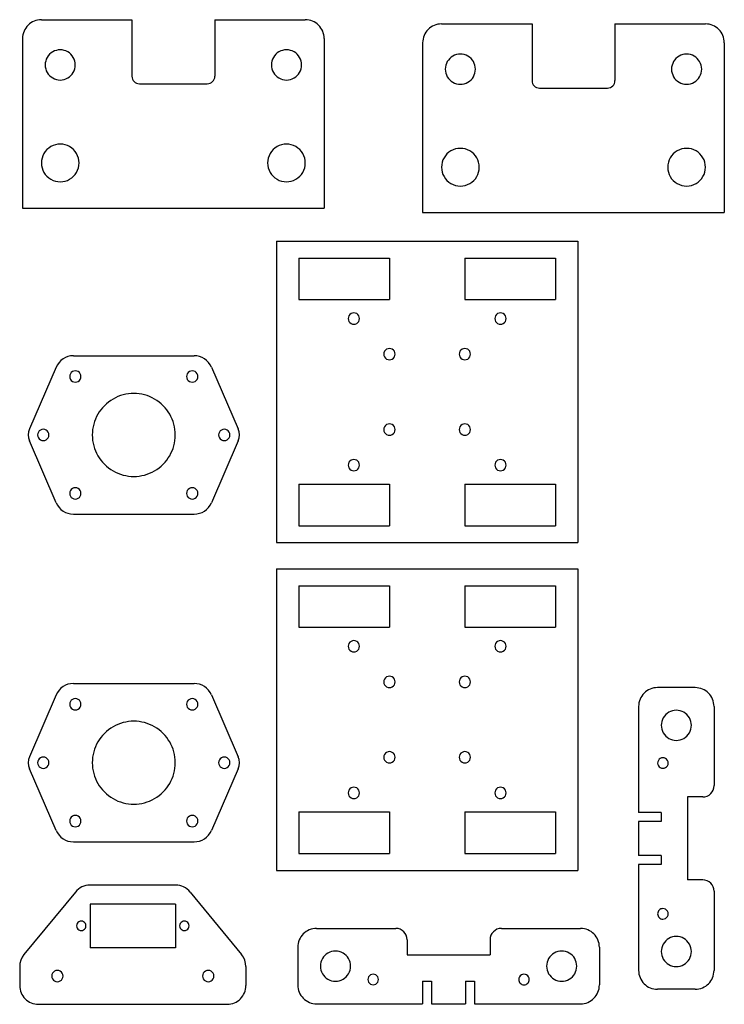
# Model space of a CAD drawing. Extents: x 6 to 193, y 7 to 268.
import ezdxf

# ---------------------------------------------------------------- set-up
doc = ezdxf.new("R2010")
doc.units = 0
doc.layers.add('Capa_1', color=7, linetype='CONTINUOUS')

msp = doc.modelspace()

# ---------------------------------------------------------------- linework, layer by layer
at = {"layer": 'Capa_1', "color": 7}
for points in [[(12.037084, 268.331409), (11.525864, 268.305586), (11.02941, 268.229815), (10.550239, 268.106608), (10.09086, 267.938477), (9.653788, 267.727925), (9.241538, 267.477478), (8.856621, 267.189643), (8.501551, 266.866936), (8.178844, 266.511866), (7.891008, 266.126949), (7.640559, 265.714699), (7.43001, 265.277627), (7.261876, 264.818245), (7.138669, 264.339074), (7.062901, 263.842623), (7.037078, 263.331403), (7.037086, 218.331405), (87.037085, 218.331405)], [(12.037084, 268.331409), (36.037085, 268.331409)], [(36.037085, 268.331409), (36.037085, 253.33142)], [(58.037087, 268.331409), (82.037095, 268.331409)], [(58.037087, 268.331409), (58.037087, 253.33142)], [(87.037085, 263.331408), (87.011403, 263.842631), (86.935626, 264.339085), (86.812436, 264.818256), (86.644288, 265.277635), (86.43375, 265.714707), (86.183306, 266.126955), (85.895468, 266.511872), (85.572747, 266.866944), (85.217683, 267.189651), (84.83276, 267.477484), (84.420518, 267.727937), (83.983441, 267.938486), (83.524067, 268.106619), (83.044882, 268.229826), (82.548453, 268.305595), (82.037208, 268.331418)], [(118.15264, 267.202521), (117.641419, 267.176697), (117.144965, 267.100926), (116.665794, 266.977719), (116.206415, 266.809588), (115.769343, 266.599036), (115.357094, 266.34859), (114.972177, 266.060754), (114.617106, 265.738047), (114.294399, 265.382977), (114.006563, 264.99806), (113.756114, 264.58581), (113.545566, 264.148738), (113.377431, 263.689356), (113.254224, 263.210185), (113.178457, 262.713734), (113.152633, 262.202514), (113.152641, 217.202516), (193.152641, 217.202516)], [(118.15264, 267.202521), (142.152641, 267.202521)], [(142.152641, 267.202521), (142.152641, 252.202531)], [(164.152642, 267.202521), (188.152651, 267.202521)], [(164.152642, 267.202521), (164.152642, 252.202531)], [(193.152641, 262.202519), (193.126958, 262.713742), (193.051182, 263.210197), (192.927992, 263.689368), (192.759844, 264.148746), (192.549306, 264.585818), (192.298862, 264.998066), (192.011023, 265.382983), (191.688302, 265.738055), (191.333239, 266.060762), (190.948316, 266.348595), (190.536074, 266.599048), (190.098996, 266.809597), (189.639623, 266.977731), (189.160438, 267.100938), (188.664009, 267.176706), (188.152763, 267.202529)], [(87.037085, 263.331408), (87.037085, 218.331405)], [(193.152641, 262.202519), (193.152641, 217.202516)], [(21.037086, 256.331414), (21.00191, 256.861249), (20.898625, 257.375086), (20.730596, 257.867081), (20.501188, 258.331413), (20.213768, 258.76225), (19.8717, 259.153769), (19.47835, 259.500131), (19.037085, 259.795517), (18.560645, 260.029967), (18.064011, 260.19744), (17.553914, 260.297917), (17.037086, 260.331414), (16.520258, 260.297917), (16.010161, 260.19744), (15.513526, 260.029967), (15.037087, 259.795517), (14.595821, 259.500131), (14.202471, 259.153769), (13.860404, 258.76225), (13.572983, 258.331413), (13.343576, 257.867081), (13.175546, 257.375086), (13.072261, 256.861249), (13.037085, 256.331414), (13.072261, 255.801575), (13.175546, 255.287739), (13.343576, 254.795744), (13.572983, 254.331412), (13.860404, 253.900574), (14.202471, 253.509056), (14.595821, 253.162693), (15.037087, 252.867308), (15.513529, 252.632855), (16.010161, 252.465384), (16.520258, 252.364907), (17.037086, 252.331413), (17.553914, 252.364907), (18.064011, 252.465384), (18.560645, 252.632855), (19.037085, 252.867308), (19.47835, 253.162693), (19.8717, 253.509056), (20.213768, 253.900574), (20.501188, 254.331412), (20.730596, 254.795744), (20.898625, 255.287739), (21.00191, 255.801575), (21.037086, 256.331414), (21.037086, 256.331414)], [(81.037086, 256.331414), (81.00191, 256.861249), (80.898625, 257.375086), (80.730595, 257.867081), (80.501188, 258.331413), (80.213767, 258.76225), (79.8717, 259.153769), (79.47835, 259.500131), (79.037084, 259.795517), (78.560645, 260.029967), (78.06401, 260.19744), (77.553913, 260.297917), (77.037085, 260.331414), (76.520257, 260.297917), (76.01016, 260.19744), (75.513525, 260.029967), (75.037086, 259.795517), (74.595821, 259.500131), (74.202471, 259.153769), (73.860403, 258.76225), (73.572982, 258.331413), (73.343575, 257.867081), (73.175546, 257.375086), (73.072261, 256.861249), (73.037085, 256.331414), (73.072261, 255.801575), (73.175546, 255.287739), (73.343575, 254.795744), (73.572982, 254.331412), (73.860403, 253.900574), (74.202471, 253.509056), (74.595821, 253.162693), (75.037086, 252.867308), (75.513528, 252.632855), (76.01016, 252.465384), (76.520257, 252.364907), (77.037085, 252.331413), (77.553913, 252.364907), (78.06401, 252.465384), (78.560645, 252.632855), (79.037084, 252.867308), (79.47835, 253.162693), (79.8717, 253.509056), (80.213767, 253.900574), (80.501188, 254.331412), (80.730595, 254.795744), (80.898625, 255.287739), (81.00191, 255.801575), (81.037086, 256.331414), (81.037086, 256.331414)], [(127.152641, 255.202525), (127.117465, 255.73236), (127.014181, 256.246197), (126.846151, 256.738192), (126.616743, 257.202524), (126.329323, 257.633361), (125.987255, 258.02488), (125.593905, 258.371243), (125.152641, 258.666628), (124.676201, 258.901078), (124.179567, 259.068552), (123.669469, 259.169028), (123.152641, 259.202525), (122.635813, 259.169028), (122.125717, 259.068552), (121.629081, 258.901078), (121.152643, 258.666628), (120.711377, 258.371243), (120.318027, 258.02488), (119.975959, 257.633361), (119.688538, 257.202524), (119.459131, 256.738192), (119.291101, 256.246197), (119.187817, 255.73236), (119.15264, 255.202525), (119.187817, 254.672686), (119.291101, 254.15885), (119.459131, 253.666855), (119.688538, 253.202523), (119.975959, 252.771686), (120.318027, 252.380167), (120.711377, 252.033804), (121.152643, 251.738419), (121.629084, 251.503966), (122.125717, 251.336495), (122.635813, 251.236018), (123.152641, 251.202524), (123.669469, 251.236018), (124.179567, 251.336495), (124.676201, 251.503966), (125.152641, 251.738419), (125.593905, 252.033804), (125.987255, 252.380167), (126.329323, 252.771686), (126.616743, 253.202523), (126.846151, 253.666855), (127.014181, 254.15885), (127.117465, 254.672686), (127.152641, 255.202525), (127.152641, 255.202525)], [(187.152641, 255.202525), (187.117465, 255.73236), (187.01418, 256.246197), (186.846151, 256.738192), (186.616744, 257.202524), (186.329323, 257.633361), (185.987255, 258.02488), (185.593905, 258.371243), (185.15264, 258.666628), (184.676201, 258.901078), (184.179566, 259.068552), (183.669469, 259.169028), (183.152641, 259.202525), (182.635813, 259.169028), (182.125716, 259.068552), (181.629081, 258.901078), (181.152642, 258.666628), (180.711376, 258.371243), (180.318026, 258.02488), (179.975959, 257.633361), (179.688538, 257.202524), (179.459131, 256.738192), (179.291101, 256.246197), (179.187816, 255.73236), (179.15264, 255.202525), (179.187816, 254.672686), (179.291101, 254.15885), (179.459131, 253.666855), (179.688538, 253.202523), (179.975959, 252.771686), (180.318026, 252.380167), (180.711376, 252.033804), (181.152642, 251.738419), (181.629084, 251.503966), (182.125716, 251.336495), (182.635813, 251.236018), (183.152641, 251.202524), (183.669469, 251.236018), (184.179566, 251.336495), (184.676201, 251.503966), (185.15264, 251.738419), (185.593905, 252.033804), (185.987255, 252.380167), (186.329323, 252.771686), (186.616744, 253.202523), (186.846151, 253.666855), (187.01418, 254.15885), (187.117465, 254.672686), (187.152641, 255.202525), (187.152641, 255.202525)], [(36.037085, 253.33142), (36.07772, 252.928347), (36.194258, 252.552929), (36.378656, 252.213199), (36.622874, 251.917204), (36.918869, 251.672989), (37.258597, 251.488593), (37.634017, 251.372055), (38.037087, 251.331424)], [(56.037085, 251.331424), (56.440155, 251.372055), (56.815575, 251.488593), (57.155303, 251.672989), (57.451298, 251.917204), (57.695516, 252.213199), (57.879914, 252.552929), (57.996452, 252.928347), (58.037087, 253.33142)], [(38.037087, 251.331424), (56.037085, 251.331424)], [(142.152641, 252.202531), (142.193275, 251.799458), (142.309813, 251.424041), (142.494212, 251.08431), (142.73843, 250.788315), (143.034425, 250.5441), (143.374152, 250.359704), (143.749573, 250.243166), (144.152643, 250.202535)], [(162.15264, 250.202535), (162.55571, 250.243166), (162.931131, 250.359704), (163.270859, 250.5441), (163.566853, 250.788315), (163.811071, 251.08431), (163.99547, 251.424041), (164.112008, 251.799458), (164.152642, 252.202531)], [(144.152643, 250.202535), (162.15264, 250.202535)], [(22.037084, 230.331401), (21.993402, 230.993943), (21.864522, 231.636478), (21.654653, 232.251728), (21.368003, 232.832415), (21.008782, 233.371228), (20.581198, 233.86088), (20.089457, 234.294075), (19.537769, 234.663518), (18.942074, 234.956758), (18.321112, 235.166217), (17.68331, 235.291894), (17.037086, 235.333784), (16.390859, 235.291894), (15.753056, 235.166217), (15.132094, 234.956758), (14.536399, 234.663518), (13.984711, 234.294075), (13.49297, 233.86088), (13.065386, 233.371228), (12.706166, 232.832415), (12.419515, 232.251728), (12.209646, 231.636478), (12.080767, 230.993943), (12.037084, 230.331401), (12.080767, 229.668884), (12.209646, 229.026349), (12.419515, 228.411104), (12.706166, 227.830401), (13.065386, 227.291585), (13.49297, 226.801927), (13.984711, 226.368744), (14.536399, 225.99929), (15.132094, 225.706061), (15.753056, 225.496595), (16.390859, 225.370919), (17.037086, 225.32904), (17.68331, 225.370919), (18.321112, 225.496595), (18.942074, 225.706061), (19.537769, 225.99929), (20.089457, 226.368744), (20.581198, 226.801927), (21.008782, 227.291585), (21.368003, 227.830401), (21.654653, 228.411104), (21.864522, 229.026349), (21.993402, 229.668884), (22.037084, 230.331401), (22.037084, 230.331401)], [(82.037095, 230.331401), (81.993407, 230.993943), (81.864516, 231.636478), (81.654656, 232.251728), (81.368005, 232.832415), (81.008784, 233.371228), (80.581201, 233.86088), (80.08946, 234.294075), (79.537772, 234.663518), (78.942077, 234.956758), (78.321114, 235.166217), (77.683312, 235.291894), (77.037088, 235.333784), (76.390861, 235.291894), (75.753059, 235.166217), (75.132097, 234.956758), (74.536402, 234.663518), (73.984714, 234.294075), (73.492972, 233.86088), (73.065389, 233.371228), (72.706168, 232.832415), (72.419518, 232.251728), (72.209649, 231.636478), (72.080769, 230.993943), (72.037087, 230.331401), (72.080769, 229.668884), (72.209649, 229.026349), (72.419518, 228.411104), (72.706168, 227.830401), (73.065389, 227.291585), (73.492972, 226.801927), (73.984714, 226.368744), (74.536402, 225.99929), (75.132097, 225.706061), (75.753059, 225.496595), (76.390861, 225.370919), (77.037088, 225.32904), (77.683312, 225.370919), (78.321114, 225.496595), (78.942077, 225.706061), (79.537772, 225.99929), (80.08946, 226.368744), (80.581201, 226.801927), (81.008784, 227.291585), (81.368005, 227.830401), (81.654656, 228.411104), (81.864516, 229.026349), (81.993407, 229.668884), (82.037095, 230.331401), (82.037095, 230.331401)], [(128.152639, 229.202512), (128.108958, 229.865054), (127.980077, 230.507589), (127.770208, 231.122839), (127.483558, 231.703526), (127.124338, 232.242339), (126.696753, 232.731991), (126.205012, 233.165186), (125.653324, 233.534629), (125.05763, 233.827869), (124.436668, 234.037329), (123.798865, 234.163005), (123.152641, 234.204895), (122.506414, 234.163005), (121.868612, 234.037329), (121.247649, 233.827869), (120.651954, 233.534629), (120.100266, 233.165186), (119.608525, 232.731991), (119.180941, 232.242339), (118.821722, 231.703526), (118.53507, 231.122839), (118.325201, 230.507589), (118.196322, 229.865054), (118.15264, 229.202512), (118.196322, 228.539995), (118.325201, 227.89746), (118.53507, 227.282215), (118.821722, 226.701512), (119.180941, 226.162696), (119.608525, 225.673038), (120.100266, 225.239855), (120.651954, 224.870401), (121.247649, 224.577172), (121.868612, 224.367707), (122.506414, 224.24203), (123.152641, 224.200151), (123.798865, 224.24203), (124.436668, 224.367707), (125.05763, 224.577172), (125.653324, 224.870401), (126.205012, 225.239855), (126.696753, 225.673038), (127.124338, 226.162696), (127.483558, 226.701512), (127.770208, 227.282215), (127.980077, 227.89746), (128.108958, 228.539995), (128.152639, 229.202512), (128.152639, 229.202512)], [(188.152651, 229.202512), (188.108963, 229.865054), (187.980072, 230.507589), (187.770211, 231.122839), (187.483561, 231.703526), (187.12434, 232.242339), (186.696756, 232.731991), (186.205015, 233.165186), (185.653327, 233.534629), (185.057632, 233.827869), (184.43667, 234.037329), (183.798868, 234.163005), (183.152644, 234.204895), (182.506417, 234.163005), (181.868614, 234.037329), (181.247652, 233.827869), (180.651957, 233.534629), (180.100269, 233.165186), (179.608528, 232.731991), (179.180944, 232.242339), (178.821723, 231.703526), (178.535073, 231.122839), (178.325204, 230.507589), (178.196325, 229.865054), (178.152642, 229.202512), (178.196325, 228.539995), (178.325204, 227.89746), (178.535073, 227.282215), (178.821723, 226.701512), (179.180944, 226.162696), (179.608528, 225.673038), (180.100269, 225.239855), (180.651957, 224.870401), (181.247652, 224.577172), (181.868614, 224.367707), (182.506417, 224.24203), (183.152644, 224.200151), (183.798868, 224.24203), (184.43667, 224.367707), (185.057632, 224.577172), (185.653327, 224.870401), (186.205015, 225.239855), (186.696756, 225.673038), (187.12434, 226.162696), (187.483561, 226.701512), (187.770211, 227.282215), (187.980072, 227.89746), (188.108963, 228.539995), (188.152651, 229.202512), (188.152651, 229.202512)], [(74.349446, 209.624237), (154.349444, 209.624237)], [(74.349446, 209.624237), (74.349446, 129.624245), (154.349444, 129.624245)], [(154.349444, 209.624237), (154.349444, 129.624245)], [(80.349446, 205.124238), (80.349446, 194.124237)], [(80.349446, 205.124238), (104.349446, 205.124238), (104.349446, 194.124237)], [(124.349445, 205.124238), (124.349445, 194.124237)], [(124.349445, 205.124238), (148.349445, 205.124238), (148.349445, 194.124237)], [(80.349446, 194.124237), (104.349446, 194.124237)], [(124.349445, 194.124237), (148.349445, 194.124237)], [(96.408658, 189.065023), (96.356935, 189.456583), (96.208003, 189.815412), (95.971967, 190.123997), (95.658923, 190.364828), (95.2939, 190.515665), (94.908658, 190.565943), (94.523416, 190.515665), (94.158393, 190.364828), (93.845349, 190.123997), (93.609312, 189.815412), (93.460381, 189.456583), (93.408658, 189.065023), (93.460381, 188.673462), (93.609312, 188.314633), (93.845349, 188.006049), (94.158393, 187.765217), (94.523416, 187.614381), (94.908658, 187.564103), (95.2939, 187.614381), (95.658923, 187.765217), (95.971967, 188.006049), (96.208003, 188.314633), (96.356935, 188.673462), (96.408658, 189.065023), (96.408658, 189.065023)], [(135.290233, 189.065023), (135.23851, 189.456583), (135.089578, 189.815412), (134.853542, 190.123997), (134.540498, 190.364828), (134.175475, 190.515665), (133.790233, 190.565943), (133.404991, 190.515665), (133.039968, 190.364828), (132.726924, 190.123997), (132.490887, 189.815412), (132.341956, 189.456583), (132.290233, 189.065023), (132.341956, 188.673462), (132.490887, 188.314633), (132.726924, 188.006049), (133.039968, 187.765217), (133.404991, 187.614381), (133.790233, 187.564103), (134.175475, 187.614381), (134.540498, 187.765217), (134.853542, 188.006049), (135.089578, 188.314633), (135.23851, 188.673462), (135.290233, 189.065023), (135.290233, 189.065023)], [(105.849445, 179.624246), (105.797723, 180.015807), (105.648791, 180.374636), (105.412754, 180.68322), (105.099711, 180.924052), (104.734687, 181.074888), (104.349446, 181.125166), (103.964204, 181.074888), (103.59918, 180.924052), (103.286137, 180.68322), (103.0501, 180.374636), (102.901169, 180.015807), (102.849446, 179.624246), (102.901169, 179.232686), (103.0501, 178.873857), (103.286137, 178.565272), (103.59918, 178.324441), (103.964204, 178.173604), (104.349446, 178.123326), (104.734687, 178.173604), (105.099711, 178.324441), (105.412754, 178.565272), (105.648791, 178.873857), (105.797723, 179.232686), (105.849445, 179.624246), (105.849445, 179.624246)], [(125.849445, 179.624246), (125.797722, 180.015807), (125.648791, 180.374636), (125.412754, 180.68322), (125.09971, 180.924052), (124.734687, 181.074888), (124.349445, 181.125166), (123.964203, 181.074888), (123.59918, 180.924052), (123.286136, 180.68322), (123.0501, 180.374636), (122.901168, 180.015807), (122.849445, 179.624246), (122.901168, 179.232686), (123.0501, 178.873857), (123.286136, 178.565272), (123.59918, 178.324441), (123.964203, 178.173604), (124.349445, 178.123326), (124.734687, 178.173604), (125.09971, 178.324441), (125.412754, 178.565272), (125.648791, 178.873857), (125.797722, 179.232686), (125.849445, 179.624246), (125.849445, 179.624246)], [(20.539699, 179.189325), (19.802125, 179.134788), (19.092085, 178.975403), (18.419214, 178.7175), (17.793143, 178.367415), (17.223506, 177.931477), (16.719942, 177.416024), (16.292079, 176.827387), (15.949555, 176.171898)], [(20.539699, 179.189325), (52.539697, 179.189325)], [(57.129841, 176.171898), (56.787316, 176.827387), (56.359456, 177.416024), (55.85589, 177.931477), (55.286252, 178.367415), (54.660182, 178.7175), (53.987311, 178.975403), (53.27727, 179.134788), (52.539697, 179.189325)], [(15.949555, 176.171898), (8.867583, 159.775388), (8.621669, 158.995066), (8.539697, 158.189327), (8.621669, 157.383589), (8.867583, 156.603267)], [(22.539698, 173.689325), (22.487915, 174.080832), (22.338953, 174.439598), (22.102911, 174.748126), (21.789887, 174.988904), (21.424897, 175.139707), (21.039698, 175.189976), (20.654498, 175.139707), (20.289512, 174.988904), (19.976488, 174.748126), (19.740443, 174.439598), (19.59148, 174.080832), (19.539698, 173.689325), (19.59148, 173.297817), (19.740443, 172.939051), (19.976488, 172.630523), (20.289512, 172.389745), (20.654498, 172.238942), (21.039698, 172.188673), (21.424897, 172.238942), (21.789887, 172.389745), (22.102911, 172.630523), (22.338953, 172.939051), (22.487915, 173.297817), (22.539698, 173.689325), (22.539698, 173.689325)], [(53.539698, 173.689325), (53.487975, 174.080885), (53.339043, 174.439714), (53.103007, 174.748299), (52.789963, 174.98913), (52.42494, 175.139967), (52.039698, 175.190244), (51.654456, 175.139967), (51.289433, 174.98913), (50.976389, 174.748299), (50.740352, 174.439714), (50.591421, 174.080885), (50.539698, 173.689325), (50.591421, 173.297764), (50.740352, 172.938935), (50.976389, 172.630351), (51.289433, 172.389519), (51.654456, 172.238683), (52.039698, 172.188405), (52.42494, 172.238683), (52.789963, 172.389519), (53.103007, 172.630351), (53.339043, 172.938935), (53.487975, 173.297764), (53.539698, 173.689325), (53.539698, 173.689325)], [(57.129841, 176.171898), (64.211812, 159.775388)], [(47.539698, 158.189327), (47.515314, 158.922354), (47.442955, 159.646384), (47.32377, 160.359407), (47.158918, 161.059423), (46.949558, 161.744424), (46.696839, 162.412413), (46.401925, 163.061383), (46.065968, 163.689328), (45.69013, 164.294246), (45.275565, 164.874133), (44.823428, 165.426987), (44.334879, 165.950803), (43.811074, 166.443577), (43.253169, 166.903305), (42.662323, 167.327982), (42.03969, 167.715606), (41.392681, 168.061009), (40.729476, 168.360359), (40.052388, 168.613654), (39.363729, 168.820898), (38.665819, 168.982087), (37.960966, 169.097219), (37.251485, 169.166301), (36.539689, 169.189331), (35.827894, 169.166301), (35.118415, 169.097219), (34.41356, 168.982087), (33.71565, 168.820898), (33.026993, 168.613654), (32.349903, 168.360359), (31.686698, 168.061009), (31.039689, 167.715606), (30.417056, 167.327982), (29.82621, 166.903305), (29.268304, 166.443577), (28.7445, 165.950803), (28.255951, 165.426987), (27.803816, 164.874133), (27.389249, 164.294246), (27.013411, 163.689328), (26.677456, 163.061383), (26.38254, 162.412413), (26.129824, 161.744424), (25.92046, 161.059423), (25.755608, 160.359407), (25.636426, 159.646384), (25.564067, 158.922354), (25.539683, 158.189327), (25.564067, 157.4563), (25.636426, 156.73227), (25.755608, 156.019247), (25.92046, 155.319232), (26.129824, 154.63423), (26.38254, 153.966242), (26.677456, 153.317272), (27.013411, 152.689327), (27.389249, 152.084409), (27.803816, 151.504522), (28.255951, 150.951668), (28.7445, 150.427852), (29.268304, 149.935078), (29.82621, 149.475349), (30.417056, 149.050673), (31.039689, 148.663049), (31.686698, 148.317646), (32.349906, 148.018295), (33.026993, 147.765001), (33.71565, 147.557757), (34.413563, 147.396568), (35.118415, 147.281436), (35.827894, 147.212353), (36.539689, 147.189324), (37.251485, 147.212353), (37.960966, 147.281436), (38.665819, 147.396568), (39.363729, 147.557757), (40.052388, 147.765001), (40.729476, 148.018295), (41.392681, 148.317646), (42.03969, 148.663049), (42.662323, 149.050673), (43.253169, 149.475349), (43.811074, 149.935078), (44.334879, 150.427852), (44.823428, 150.951668), (45.275565, 151.504522), (45.69013, 152.084409), (46.065968, 152.689327), (46.401925, 153.317272), (46.696839, 153.966242), (46.949558, 154.63423), (47.158918, 155.319232), (47.32377, 156.019247), (47.442955, 156.73227), (47.515314, 157.4563), (47.539698, 158.189327), (47.539698, 158.189327)], [(14.039698, 158.189327), (13.987774, 158.580705), (13.838736, 158.939327), (13.602679, 159.247712), (13.289698, 159.488365), (12.924796, 159.639086), (12.539698, 159.689327), (12.154603, 159.639086), (11.789698, 159.488365), (11.476719, 159.247712), (11.24066, 158.939327), (11.091621, 158.580705), (11.039698, 158.189327), (11.091621, 157.79795), (11.24066, 157.439327), (11.476719, 157.130943), (11.789698, 156.89029), (12.154603, 156.739569), (12.539698, 156.689328), (12.924796, 156.739569), (13.289698, 156.89029), (13.602679, 157.130943), (13.838736, 157.439327), (13.987774, 157.79795), (14.039698, 158.189327), (14.039698, 158.189327)], [(62.039698, 158.189327), (61.987975, 158.580888), (61.839043, 158.939717), (61.603007, 159.248301), (61.289963, 159.489133), (60.92494, 159.639969), (60.539698, 159.690247), (60.154456, 159.639969), (59.789433, 159.489133), (59.476389, 159.248301), (59.240352, 158.939717), (59.091421, 158.580888), (59.039698, 158.189327), (59.091421, 157.797767), (59.240352, 157.438938), (59.476389, 157.130353), (59.789433, 156.889522), (60.154456, 156.738685), (60.539698, 156.688408), (60.92494, 156.738685), (61.289963, 156.889522), (61.603007, 157.130353), (61.839043, 157.438938), (61.987975, 157.797767), (62.039698, 158.189327), (62.039698, 158.189327)], [(64.211812, 156.603267), (64.457727, 157.383589), (64.539701, 158.189327), (64.457727, 158.995066), (64.211812, 159.775388)], [(105.849445, 159.62423), (105.797723, 160.015791), (105.648791, 160.374619), (105.412754, 160.683204), (105.099711, 160.924035), (104.734687, 161.074872), (104.349446, 161.12515), (103.964204, 161.074872), (103.59918, 160.924035), (103.286137, 160.683204), (103.0501, 160.374619), (102.901169, 160.015791), (102.849446, 159.62423), (102.901169, 159.232669), (103.0501, 158.87384), (103.286137, 158.565256), (103.59918, 158.324424), (103.964204, 158.173588), (104.349446, 158.12331), (104.734687, 158.173588), (105.099711, 158.324424), (105.412754, 158.565256), (105.648791, 158.87384), (105.797723, 159.232669), (105.849445, 159.62423), (105.849445, 159.62423)], [(125.849445, 159.62423), (125.797722, 160.015791), (125.648791, 160.374619), (125.412754, 160.683204), (125.09971, 160.924035), (124.734687, 161.074872), (124.349445, 161.12515), (123.964203, 161.074872), (123.59918, 160.924035), (123.286136, 160.683204), (123.0501, 160.374619), (122.901168, 160.015791), (122.849445, 159.62423), (122.901168, 159.232669), (123.0501, 158.87384), (123.286136, 158.565256), (123.59918, 158.324424), (123.964203, 158.173588), (124.349445, 158.12331), (124.734687, 158.173588), (125.09971, 158.324424), (125.412754, 158.565256), (125.648791, 158.87384), (125.797722, 159.232669), (125.849445, 159.62423), (125.849445, 159.62423)], [(15.949555, 140.20676), (8.867583, 156.603267)], [(64.211812, 156.603267), (57.129841, 140.20676)], [(96.408658, 150.183445), (96.356935, 150.575006), (96.208003, 150.933834), (95.971967, 151.242419), (95.658923, 151.48325), (95.2939, 151.634087), (94.908658, 151.684365), (94.523416, 151.634087), (94.158393, 151.48325), (93.845349, 151.242419), (93.609312, 150.933834), (93.460381, 150.575006), (93.408658, 150.183445), (93.460381, 149.791884), (93.609312, 149.433056), (93.845349, 149.124471), (94.158393, 148.883639), (94.523416, 148.732803), (94.908658, 148.682525), (95.2939, 148.732803), (95.658923, 148.883639), (95.971967, 149.124471), (96.208003, 149.433056), (96.356935, 149.791884), (96.408658, 150.183445), (96.408658, 150.183445)], [(135.290233, 150.183445), (135.23851, 150.575006), (135.089578, 150.933834), (134.853542, 151.242419), (134.540498, 151.48325), (134.175475, 151.634087), (133.790233, 151.684365), (133.404991, 151.634087), (133.039968, 151.48325), (132.726924, 151.242419), (132.490887, 150.933834), (132.341956, 150.575006), (132.290233, 150.183445), (132.341956, 149.791884), (132.490887, 149.433056), (132.726924, 149.124471), (133.039968, 148.883639), (133.404991, 148.732803), (133.790233, 148.682525), (134.175475, 148.732803), (134.540498, 148.883639), (134.853542, 149.124471), (135.089578, 149.433056), (135.23851, 149.791884), (135.290233, 150.183445), (135.290233, 150.183445)], [(22.539698, 142.689316), (22.487915, 143.080823), (22.338953, 143.43959), (22.102911, 143.748118), (21.789887, 143.988896), (21.424897, 144.139698), (21.039698, 144.189968), (20.654498, 144.139698), (20.289512, 143.988896), (19.976488, 143.748118), (19.740443, 143.43959), (19.59148, 143.080823), (19.539698, 142.689316), (19.59148, 142.2978), (19.740443, 141.93904), (19.976488, 141.630514), (20.289512, 141.389722), (20.654498, 141.238931), (21.039698, 141.188667), (21.424897, 141.238931), (21.789887, 141.389722), (22.102911, 141.630514), (22.338953, 141.93904), (22.487915, 142.2978), (22.539698, 142.689316), (22.539698, 142.689316)], [(53.539698, 142.689316), (53.487975, 143.080877), (53.339043, 143.439705), (53.103007, 143.74829), (52.789963, 143.989122), (52.42494, 144.139958), (52.039698, 144.190236), (51.654456, 144.139958), (51.289433, 143.989122), (50.976389, 143.74829), (50.740352, 143.439705), (50.591421, 143.080877), (50.539698, 142.689316), (50.591421, 142.297744), (50.740352, 141.938927), (50.976389, 141.630345), (51.289433, 141.389496), (51.654456, 141.238677), (52.039698, 141.188385), (52.42494, 141.238677), (52.789963, 141.389496), (53.103007, 141.630345), (53.339043, 141.938927), (53.487975, 142.297744), (53.539698, 142.689316), (53.539698, 142.689316)], [(80.349446, 145.124245), (80.349446, 134.12425)], [(80.349446, 145.124245), (104.349446, 145.124245), (104.349446, 134.12425)], [(124.349445, 145.124245), (124.349445, 134.12425)], [(124.349445, 145.124245), (148.349445, 145.124245), (148.349445, 134.12425)], [(15.949555, 140.20676), (16.292079, 139.551242), (16.719939, 138.962611), (17.223506, 138.44716), (17.79314, 138.011212), (18.419211, 137.661115), (19.092085, 137.40322), (19.802125, 137.243821), (20.539699, 137.189296), (52.539697, 137.189296), (53.27727, 137.243821), (53.987311, 137.40322), (54.660185, 137.661115), (55.286255, 138.011212), (55.85589, 138.44716), (56.359456, 138.962611), (56.787319, 139.551242), (57.129841, 140.20676)], [(80.349446, 134.12425), (104.349446, 134.12425)], [(124.349445, 134.12425), (148.349445, 134.12425)], [(74.349446, 122.699793), (154.349444, 122.699793)], [(74.349446, 122.699793), (74.349446, 42.6998), (154.349444, 42.6998)], [(154.349444, 122.699793), (154.349444, 42.6998)], [(80.349446, 118.199793), (80.349446, 107.199793)], [(80.349446, 118.199793), (104.349446, 118.199793), (104.349446, 107.199793)], [(124.349445, 118.199793), (124.349445, 107.199793)], [(124.349445, 118.199793), (148.349445, 118.199793), (148.349445, 107.199793)], [(80.349446, 107.199793), (104.349446, 107.199793)], [(124.349445, 107.199793), (148.349445, 107.199793)], [(96.408658, 102.140578), (96.356935, 102.532139), (96.208003, 102.890968), (95.971967, 103.199552), (95.658923, 103.440384), (95.2939, 103.59122), (94.908658, 103.641498), (94.523416, 103.59122), (94.158393, 103.440384), (93.845349, 103.199552), (93.609312, 102.890968), (93.460381, 102.532139), (93.408658, 102.140578), (93.460381, 101.749017), (93.609312, 101.390189), (93.845349, 101.081604), (94.158393, 100.840773), (94.523416, 100.689936), (94.908658, 100.639658), (95.2939, 100.689936), (95.658923, 100.840773), (95.971967, 101.081604), (96.208003, 101.390189), (96.356935, 101.749017), (96.408658, 102.140578), (96.408658, 102.140578)], [(135.290233, 102.140578), (135.23851, 102.532139), (135.089578, 102.890968), (134.853542, 103.199552), (134.540498, 103.440384), (134.175475, 103.59122), (133.790233, 103.641498), (133.404991, 103.59122), (133.039968, 103.440384), (132.726924, 103.199552), (132.490887, 102.890968), (132.341956, 102.532139), (132.290233, 102.140578), (132.341956, 101.749017), (132.490887, 101.390189), (132.726924, 101.081604), (133.039968, 100.840773), (133.404991, 100.689936), (133.790233, 100.639658), (134.175475, 100.689936), (134.540498, 100.840773), (134.853542, 101.081604), (135.089578, 101.390189), (135.23851, 101.749017), (135.290233, 102.140578), (135.290233, 102.140578)], [(105.849445, 92.699802), (105.797723, 93.091363), (105.648791, 93.450191), (105.412754, 93.758776), (105.099711, 93.999607), (104.734687, 94.150444), (104.349446, 94.200722), (103.964204, 94.150444), (103.59918, 93.999607), (103.286137, 93.758776), (103.0501, 93.450191), (102.901169, 93.091363), (102.849446, 92.699802), (102.901169, 92.308241), (103.0501, 91.949412), (103.286137, 91.640828), (103.59918, 91.399996), (103.964204, 91.24916), (104.349446, 91.198882), (104.734687, 91.24916), (105.099711, 91.399996), (105.412754, 91.640828), (105.648791, 91.949412), (105.797723, 92.308241), (105.849445, 92.699802), (105.849445, 92.699802)], [(125.849445, 92.699802), (125.797722, 93.091363), (125.648791, 93.450191), (125.412754, 93.758776), (125.09971, 93.999607), (124.734687, 94.150444), (124.349445, 94.200722), (123.964203, 94.150444), (123.59918, 93.999607), (123.286136, 93.758776), (123.0501, 93.450191), (122.901168, 93.091363), (122.849445, 92.699802), (122.901168, 92.308241), (123.0501, 91.949412), (123.286136, 91.640828), (123.59918, 91.399996), (123.964203, 91.24916), (124.349445, 91.198882), (124.734687, 91.24916), (125.09971, 91.399996), (125.412754, 91.640828), (125.648791, 91.949412), (125.797722, 92.308241), (125.849445, 92.699802), (125.849445, 92.699802)], [(20.539699, 92.26488), (19.802125, 92.210344), (19.092085, 92.050959), (18.419214, 91.793056), (17.793143, 91.44297), (17.223506, 91.007033), (16.719942, 90.491579), (16.292079, 89.902943), (15.949555, 89.247454)], [(20.539699, 92.26488), (52.539697, 92.26488)], [(57.129841, 89.247454), (56.787316, 89.902943), (56.359456, 90.491579), (55.85589, 91.007033), (55.286252, 91.44297), (54.660182, 91.793056), (53.987311, 92.050959), (53.27727, 92.210344), (52.539697, 92.26488)], [(15.949555, 89.247454), (8.867583, 72.850944), (8.621669, 72.070622), (8.539697, 71.264883), (8.621669, 70.459144), (8.867583, 69.678822)], [(57.129841, 89.247454), (64.211812, 72.850944)], [(185.424437, 91.174269), (175.424423, 91.174269), (174.930223, 91.149801), (174.444406, 91.077309), (173.970244, 90.958146), (173.511012, 90.79367), (173.069956, 90.585241), (172.650404, 90.334215), (172.255632, 90.041951), (171.888884, 89.709807), (171.556736, 89.343062), (171.264467, 88.948275), (171.01343, 88.528724), (170.805009, 88.08769), (170.64053, 87.628446), (170.521376, 87.154276), (170.448873, 86.668459), (170.42432, 86.174268), (170.424404, 58.074271)], [(190.424427, 86.174271), (190.398744, 86.685491), (190.322965, 87.181945), (190.199778, 87.661116), (190.03163, 88.120495), (189.821089, 88.557567), (189.570645, 88.969817), (189.282809, 89.354735), (188.960088, 89.709804), (188.605025, 90.032511), (188.220099, 90.320347), (187.80786, 90.570796), (187.370782, 90.781345), (186.911409, 90.949479), (186.432221, 91.072686), (185.935764, 91.148454), (185.424549, 91.174278)], [(22.539698, 86.76488), (22.487915, 87.156387), (22.338953, 87.515154), (22.102911, 87.823682), (21.789887, 88.06446), (21.424897, 88.215262), (21.039698, 88.265532), (20.654498, 88.215262), (20.289512, 88.06446), (19.976488, 87.823682), (19.740443, 87.515154), (19.59148, 87.156387), (19.539698, 86.76488), (19.59148, 86.373373), (19.740443, 86.014606), (19.976488, 85.706078), (20.289512, 85.4653), (20.654498, 85.314498), (21.039698, 85.264228), (21.424897, 85.314498), (21.789887, 85.4653), (22.102911, 85.706078), (22.338953, 86.014606), (22.487915, 86.373373), (22.539698, 86.76488), (22.539698, 86.76488)], [(53.539698, 86.76488), (53.487975, 87.156441), (53.339043, 87.51527), (53.103007, 87.823854), (52.789963, 88.064686), (52.42494, 88.215522), (52.039698, 88.2658), (51.654456, 88.215522), (51.289433, 88.064686), (50.976389, 87.823854), (50.740352, 87.51527), (50.591421, 87.156441), (50.539698, 86.76488), (50.591421, 86.373319), (50.740352, 86.014491), (50.976389, 85.705906), (51.289433, 85.465075), (51.654456, 85.314238), (52.039698, 85.26396), (52.42494, 85.314238), (52.789963, 85.465075), (53.103007, 85.705906), (53.339043, 86.014491), (53.487975, 86.373319), (53.539698, 86.76488), (53.539698, 86.76488)], [(180.424418, 77.174269), (180.954262, 77.209445), (181.468076, 77.31273), (181.960074, 77.48076), (182.424414, 77.710167), (182.855252, 77.997588), (183.246782, 78.339655), (183.593122, 78.733005), (183.888524, 79.174271), (184.122966, 79.65071), (184.290439, 80.147345), (184.390936, 80.657442), (184.42441, 81.17427), (184.390936, 81.691098), (184.290439, 82.201194), (184.122966, 82.697829), (183.888524, 83.174268), (183.593122, 83.615534), (183.246782, 84.008884), (182.855252, 84.350952), (182.424414, 84.638372), (181.960074, 84.86778), (181.468076, 85.035809), (180.954262, 85.139094), (180.424418, 85.17427), (179.894574, 85.139094), (179.380761, 85.035809), (178.88876, 84.86778), (178.424422, 84.638372), (177.993579, 84.350952), (177.602049, 84.008884), (177.255706, 83.615534), (176.960304, 83.174268), (176.725862, 82.697827), (176.558392, 82.201194), (176.457892, 81.691098), (176.424421, 81.17427), (176.457892, 80.657442), (176.558392, 80.147345), (176.725862, 79.65071), (176.960304, 79.174271), (177.255706, 78.733005), (177.602049, 78.339655), (177.993579, 77.997588), (178.424422, 77.710167), (178.88876, 77.48076), (179.380761, 77.31273), (179.894574, 77.209445), (180.424418, 77.174269), (180.424418, 77.174269)], [(190.424427, 86.174271), (190.424427, 65.174271)], [(47.539698, 71.264883), (47.515314, 71.99791), (47.442955, 72.72194), (47.32377, 73.434963), (47.158918, 74.134979), (46.949558, 74.81998), (46.696839, 75.487969), (46.401925, 76.136939), (46.065968, 76.764883), (45.69013, 77.369801), (45.275565, 77.949689), (44.823428, 78.502542), (44.334879, 79.026358), (43.811074, 79.519132), (43.253169, 79.978861), (42.662323, 80.403538), (42.03969, 80.791161), (41.392681, 81.136565), (40.729476, 81.435915), (40.052388, 81.689209), (39.363729, 81.896454), (38.665819, 82.057642), (37.960966, 82.172775), (37.251485, 82.241857), (36.539689, 82.264886), (35.827894, 82.241857), (35.118415, 82.172775), (34.41356, 82.057642), (33.71565, 81.896454), (33.026993, 81.689209), (32.349903, 81.435915), (31.686698, 81.136565), (31.039689, 80.791161), (30.417056, 80.403538), (29.82621, 79.978861), (29.268304, 79.519132), (28.7445, 79.026358), (28.255951, 78.502542), (27.803816, 77.949689), (27.389249, 77.369801), (27.013411, 76.764883), (26.677456, 76.136939), (26.38254, 75.487969), (26.129824, 74.81998), (25.92046, 74.134979), (25.755608, 73.434963), (25.636426, 72.72194), (25.564067, 71.99791), (25.539683, 71.264883), (25.564067, 70.531856), (25.636426, 69.807826), (25.755608, 69.094803), (25.92046, 68.394787), (26.129824, 67.709786), (26.38254, 67.041797), (26.677456, 66.392827), (27.013411, 65.764883), (27.389249, 65.159965), (27.803816, 64.580077), (28.255951, 64.027223), (28.7445, 63.503408), (29.268304, 63.010634), (29.82621, 62.550905), (30.417056, 62.126228), (31.039689, 61.738604), (31.686698, 61.393201), (32.349906, 61.093851), (33.026993, 60.840556), (33.71565, 60.633312), (34.413563, 60.472124), (35.118415, 60.356991), (35.827894, 60.287909), (36.539689, 60.26488), (37.251485, 60.287909), (37.960966, 60.356991), (38.665819, 60.472124), (39.363729, 60.633312), (40.052388, 60.840556), (40.729476, 61.093851), (41.392681, 61.393201), (42.03969, 61.738604), (42.662323, 62.126228), (43.253169, 62.550905), (43.811074, 63.010634), (44.334879, 63.503408), (44.823428, 64.027223), (45.275565, 64.580077), (45.69013, 65.159965), (46.065968, 65.764883), (46.401925, 66.392827), (46.696839, 67.041797), (46.949558, 67.709786), (47.158918, 68.394787), (47.32377, 69.094803), (47.442955, 69.807826), (47.515314, 70.531856), (47.539698, 71.264883), (47.539698, 71.264883)], [(105.849445, 72.699785), (105.797723, 73.091346), (105.648791, 73.450175), (105.412754, 73.758759), (105.099711, 73.999591), (104.734687, 74.150427), (104.349446, 74.200705), (103.964204, 74.150427), (103.59918, 73.999591), (103.286137, 73.758759), (103.0501, 73.450175), (102.901169, 73.091346), (102.849446, 72.699785), (102.901169, 72.308225), (103.0501, 71.949396), (103.286137, 71.640811), (103.59918, 71.39998), (103.964204, 71.249143), (104.349446, 71.198866), (104.734687, 71.249143), (105.099711, 71.39998), (105.412754, 71.640811), (105.648791, 71.949396), (105.797723, 72.308225), (105.849445, 72.699785), (105.849445, 72.699785)], [(125.849445, 72.699785), (125.797722, 73.091346), (125.648791, 73.450175), (125.412754, 73.758759), (125.09971, 73.999591), (124.734687, 74.150427), (124.349445, 74.200705), (123.964203, 74.150427), (123.59918, 73.999591), (123.286136, 73.758759), (123.0501, 73.450175), (122.901168, 73.091346), (122.849445, 72.699785), (122.901168, 72.308225), (123.0501, 71.949396), (123.286136, 71.640811), (123.59918, 71.39998), (123.964203, 71.249143), (124.349445, 71.198866), (124.734687, 71.249143), (125.09971, 71.39998), (125.412754, 71.640811), (125.648791, 71.949396), (125.797722, 72.308225), (125.849445, 72.699785), (125.849445, 72.699785)], [(14.039698, 71.264883), (13.987774, 71.65626), (13.838736, 72.014883), (13.602679, 72.323267), (13.289698, 72.563921), (12.924796, 72.714642), (12.539698, 72.764883), (12.154603, 72.714642), (11.789698, 72.563921), (11.476719, 72.323267), (11.24066, 72.014883), (11.091621, 71.65626), (11.039698, 71.264883), (11.091621, 70.873506), (11.24066, 70.514883), (11.476719, 70.206499), (11.789698, 69.965845), (12.154603, 69.815124), (12.539698, 69.764883), (12.924796, 69.815124), (13.289698, 69.965845), (13.602679, 70.206499), (13.838736, 70.514883), (13.987774, 70.873506), (14.039698, 71.264883), (14.039698, 71.264883)], [(62.039698, 71.264883), (61.987975, 71.656444), (61.839043, 72.015272), (61.603007, 72.323857), (61.289963, 72.564688), (60.92494, 72.715525), (60.539698, 72.765803), (60.154456, 72.715525), (59.789433, 72.564688), (59.476389, 72.323857), (59.240352, 72.015272), (59.091421, 71.656444), (59.039698, 71.264883), (59.091421, 70.873322), (59.240352, 70.514494), (59.476389, 70.205909), (59.789433, 69.965077), (60.154456, 69.814241), (60.539698, 69.763963), (60.92494, 69.814241), (61.289963, 69.965077), (61.603007, 70.205909), (61.839043, 70.514494), (61.987975, 70.873322), (62.039698, 71.264883), (62.039698, 71.264883)], [(64.211812, 69.678822), (64.457727, 70.459144), (64.539701, 71.264883), (64.457727, 72.070622), (64.211812, 72.850944)], [(176.877952, 69.77427), (177.243232, 69.82273), (177.577948, 69.961835), (177.865786, 70.182154), (178.090384, 70.474271), (178.231069, 70.814846), (178.277949, 71.17427), (178.231069, 71.533694), (178.090384, 71.874271), (177.865786, 72.166385), (177.577948, 72.386705), (177.243232, 72.525809), (176.877952, 72.57427), (176.512672, 72.525809), (176.177956, 72.386705), (175.890118, 72.166385), (175.665525, 71.874271), (175.524837, 71.533694), (175.47796, 71.17427), (175.524837, 70.814846), (175.665525, 70.474271), (175.890118, 70.182154), (176.177956, 69.961835), (176.512672, 69.82273), (176.877952, 69.77427), (176.877952, 69.77427)], [(15.949555, 53.282315), (8.867583, 69.678822)], [(64.211812, 69.678822), (57.129841, 53.282315)], [(96.408658, 63.259), (96.356935, 63.650561), (96.208003, 64.00939), (95.971967, 64.317974), (95.658923, 64.558806), (95.2939, 64.709642), (94.908658, 64.75992), (94.523416, 64.709642), (94.158393, 64.558806), (93.845349, 64.317974), (93.609312, 64.00939), (93.460381, 63.650561), (93.408658, 63.259), (93.460381, 62.86744), (93.609312, 62.508611), (93.845349, 62.200027), (94.158393, 61.959195), (94.523416, 61.808359), (94.908658, 61.758081), (95.2939, 61.808359), (95.658923, 61.959195), (95.971967, 62.200027), (96.208003, 62.508611), (96.356935, 62.86744), (96.408658, 63.259), (96.408658, 63.259)], [(135.290233, 63.259), (135.23851, 63.650561), (135.089578, 64.00939), (134.853542, 64.317974), (134.540498, 64.558806), (134.175475, 64.709642), (133.790233, 64.75992), (133.404991, 64.709642), (133.039968, 64.558806), (132.726924, 64.317974), (132.490887, 64.00939), (132.341956, 63.650561), (132.290233, 63.259), (132.341956, 62.86744), (132.490887, 62.508611), (132.726924, 62.200027), (133.039968, 61.959195), (133.404991, 61.808359), (133.790233, 61.758081), (134.175475, 61.808359), (134.540498, 61.959195), (134.853542, 62.200027), (135.089578, 62.508611), (135.23851, 62.86744), (135.290233, 63.259), (135.290233, 63.259)], [(187.42443, 62.174271), (188.029037, 62.23522), (188.592155, 62.410025), (189.101761, 62.686623), (189.545753, 63.05295), (189.91208, 63.496942), (190.188658, 64.006537), (190.363464, 64.569666), (190.424427, 65.174271)], [(183.424412, 62.174271), (183.424412, 40.17427)], [(187.42443, 62.174271), (183.424412, 62.174271)], [(80.349446, 58.1998), (80.349446, 47.199805)], [(80.349446, 58.1998), (104.349446, 58.1998), (104.349446, 47.199805)], [(124.349445, 58.1998), (124.349445, 47.199805)], [(124.349445, 58.1998), (148.349445, 58.1998), (148.349445, 47.199805)], [(176.424421, 58.074271), (170.424404, 58.074271)], [(176.424421, 58.074271), (176.424421, 55.67427), (170.424404, 55.67427), (170.424404, 46.674271)], [(22.539698, 55.764872), (22.487915, 56.156379), (22.338953, 56.515145), (22.102911, 56.823673), (21.789887, 57.064451), (21.424897, 57.215254), (21.039698, 57.265523), (20.654498, 57.215254), (20.289512, 57.064451), (19.976488, 56.823673), (19.740443, 56.515145), (19.59148, 56.156379), (19.539698, 55.764872), (19.59148, 55.373356), (19.740443, 55.014595), (19.976488, 54.70607), (20.289512, 54.465278), (20.654498, 54.314486), (21.039698, 54.264223), (21.424897, 54.314486), (21.789887, 54.465278), (22.102911, 54.70607), (22.338953, 55.014595), (22.487915, 55.373356), (22.539698, 55.764872), (22.539698, 55.764872)], [(53.539698, 55.764872), (53.487975, 56.156432), (53.339043, 56.515261), (53.103007, 56.823846), (52.789963, 57.064677), (52.42494, 57.215514), (52.039698, 57.265791), (51.654456, 57.215514), (51.289433, 57.064677), (50.976389, 56.823846), (50.740352, 56.515261), (50.591421, 56.156432), (50.539698, 55.764872), (50.591421, 55.3733), (50.740352, 55.014482), (50.976389, 54.7059), (51.289433, 54.465052), (51.654456, 54.314232), (52.039698, 54.26394), (52.42494, 54.314232), (52.789963, 54.465052), (53.103007, 54.7059), (53.339043, 55.014482), (53.487975, 55.3733), (53.539698, 55.764872), (53.539698, 55.764872)], [(15.949555, 53.282315), (16.292079, 52.626798), (16.719939, 52.038167), (17.223506, 51.522716), (17.79314, 51.086767), (18.419211, 50.736671), (19.092085, 50.478776), (19.802125, 50.319377), (20.539699, 50.264852), (52.539697, 50.264852), (53.27727, 50.319377), (53.987311, 50.478776), (54.660185, 50.736671), (55.286255, 51.086767), (55.85589, 51.522716), (56.359456, 52.038167), (56.787319, 52.626798), (57.129841, 53.282315)], [(80.349446, 47.199805), (104.349446, 47.199805)], [(124.349445, 47.199805), (148.349445, 47.199805)], [(176.424421, 46.674271), (170.424404, 46.674271)], [(176.424421, 46.674271), (176.424421, 44.27427), (170.424404, 44.27427), (170.424404, 16.17427), (170.448958, 15.680079), (170.521461, 15.194262), (170.640615, 14.720092), (170.805094, 14.260848), (171.013515, 13.819814), (171.264552, 13.400262), (171.556821, 13.005476), (171.888968, 12.638731), (172.255716, 12.306586), (172.650489, 12.014323), (173.07004, 11.763297), (173.511097, 11.554868), (173.970329, 11.390391), (174.444491, 11.271229), (174.930308, 11.198737), (175.424507, 11.174268)], [(190.424427, 37.17427), (190.363464, 37.778875), (190.188658, 38.342004), (189.91208, 38.851599), (189.545753, 39.295591), (189.101761, 39.661918), (188.592155, 39.938515), (188.029037, 40.113321), (187.42443, 40.17427), (183.424412, 40.17427)], [(51.497715, 36.956639), (51.120418, 37.366643), (50.703884, 37.728962), (50.252664, 38.041439), (49.771317, 38.301927), (49.264392, 38.508274), (48.73645, 38.658329), (48.192038, 38.749938), (47.635713, 38.780951), (24.935716, 38.780951), (24.379392, 38.749938), (23.834981, 38.658329), (23.307037, 38.508274), (22.800114, 38.301927), (22.318766, 38.041439), (21.867548, 37.728962), (21.451013, 37.366643), (21.073715, 36.956639), (7.423715, 20.356638), (6.935505, 19.645861), (6.578807, 18.86767), (6.360063, 18.040045), (6.285716, 17.180961), (6.285716, 12.180931)], [(51.497715, 36.956639), (65.147715, 20.356638)], [(190.424427, 37.17427), (190.424427, 16.17427)], [(47.635713, 33.780961), (24.935716, 33.780961)], [(47.635713, 33.780961), (47.635713, 22.180951), (24.935716, 22.180951)], [(24.935716, 33.780961), (24.935716, 22.180951)], [(176.877952, 29.774271), (177.243232, 29.822731), (177.577948, 29.961836), (177.865786, 30.182155), (178.090384, 30.474269), (178.231069, 30.814847), (178.277949, 31.174271), (178.231069, 31.533695), (178.090384, 31.874272), (177.865786, 32.166386), (177.577948, 32.386706), (177.243232, 32.52581), (176.877952, 32.574271), (176.595814, 32.545828), (176.333009, 32.464252), (176.095208, 32.335172), (175.888001, 32.164219), (175.717059, 31.957025), (175.58797, 31.719214), (175.506408, 31.45642), (175.47796, 31.174271), (175.506408, 30.892122), (175.58797, 30.629328), (175.717059, 30.391516), (175.888001, 30.184323), (176.095208, 30.013369), (176.333009, 29.884289), (176.595814, 29.802713), (176.877952, 29.774271), (176.877952, 29.774271)], [(23.865716, 27.980956), (23.822446, 28.307103), (23.698247, 28.605957), (23.501533, 28.862943), (23.240716, 29.063487), (22.936629, 29.189087), (22.615716, 29.230955), (22.294802, 29.189087), (21.990715, 29.063487), (21.729898, 28.862943), (21.533184, 28.605957), (21.408985, 28.307103), (21.365715, 27.980956), (21.408985, 27.654809), (21.533184, 27.355955), (21.729898, 27.098969), (21.990715, 26.898425), (22.294802, 26.772822), (22.615716, 26.730954), (22.936629, 26.772822), (23.240716, 26.898425), (23.501533, 27.098969), (23.698247, 27.355955), (23.822446, 27.654809), (23.865716, 27.980956), (23.865716, 27.980956)], [(51.205714, 27.980956), (51.162447, 28.307103), (51.038246, 28.605957), (50.841532, 28.862943), (50.580713, 29.063487), (50.276627, 29.189087), (49.955715, 29.230955), (49.6348, 29.189087), (49.330714, 29.063487), (49.069899, 28.862943), (48.873184, 28.605957), (48.748984, 28.307103), (48.705714, 27.980956), (48.748984, 27.654809), (48.873184, 27.355955), (49.069899, 27.098969), (49.330714, 26.898425), (49.6348, 26.772822), (49.955715, 26.730954), (50.276627, 26.772822), (50.580716, 26.898425), (50.841532, 27.098969), (51.038246, 27.355955), (51.162447, 27.654809), (51.205714, 27.980956), (51.205714, 27.980956)], [(85.028814, 27.30766), (84.517594, 27.281978), (84.02114, 27.206198), (83.541969, 27.083011), (83.08259, 26.914863), (82.645518, 26.704322), (82.233268, 26.453878), (81.84835, 26.166043), (81.493281, 25.843322), (81.170574, 25.488258), (80.882738, 25.103332), (80.632289, 24.691093), (80.42174, 24.254015), (80.253606, 23.794642), (80.130399, 23.315454), (80.054631, 22.818997), (80.028807, 22.307783)], [(85.028814, 27.30766), (106.028815, 27.30766)], [(109.028814, 24.307663), (108.967865, 24.912271), (108.79306, 25.475389), (108.516462, 25.984994), (108.150135, 26.428986), (107.706143, 26.795314), (107.196549, 27.071891), (106.633419, 27.246697), (106.028815, 27.30766)], [(134.028815, 27.30766), (133.42421, 27.246697), (132.861081, 27.071891), (132.351486, 26.795314), (131.907494, 26.428986), (131.541167, 25.984994), (131.26457, 25.475389), (131.089764, 24.912271), (131.028815, 24.307663), (131.028815, 20.307646)], [(134.028815, 27.30766), (155.028815, 27.30766)], [(160.028814, 22.30767), (160.00299, 22.818884), (159.927222, 23.315344), (159.804015, 23.794498), (159.635881, 24.253874), (159.425332, 24.690952), (159.174883, 25.103191), (158.887047, 25.488117), (158.56434, 25.843181), (158.209271, 26.165902), (157.824353, 26.453737), (157.412103, 26.704181), (156.975031, 26.914722), (156.515652, 27.082867), (156.036481, 27.206085), (155.540027, 27.281837), (155.028807, 27.307519)], [(109.028814, 24.307663), (109.028814, 20.307646)], [(180.424418, 17.174271), (180.954262, 17.209447), (181.468076, 17.312732), (181.960074, 17.480761), (182.424414, 17.710168), (182.855252, 17.997589), (183.246782, 18.339656), (183.593122, 18.733007), (183.888524, 19.174272), (184.122966, 19.650711), (184.290439, 20.147346), (184.390936, 20.657443), (184.42441, 21.174271), (184.390936, 21.691099), (184.290439, 22.201196), (184.122966, 22.697831), (183.888524, 23.17427), (183.593122, 23.615536), (183.246782, 24.008886), (182.855252, 24.350953), (182.424414, 24.638374), (181.960074, 24.867781), (181.468076, 25.03581), (180.954262, 25.139095), (180.424418, 25.174272), (179.894574, 25.139095), (179.380761, 25.03581), (178.88876, 24.867781), (178.424422, 24.638374), (177.993579, 24.350953), (177.602049, 24.008886), (177.255706, 23.615536), (176.960304, 23.17427), (176.725862, 22.697828), (176.558392, 22.201196), (176.457892, 21.691099), (176.424421, 21.174271), (176.457892, 20.657443), (176.558392, 20.147346), (176.725862, 19.650711), (176.960304, 19.174269), (177.255706, 18.733007), (177.602049, 18.339656), (177.993579, 17.997589), (178.424422, 17.710168), (178.88876, 17.480761), (179.380761, 17.312732), (179.894574, 17.209447), (180.424418, 17.174271), (180.424418, 17.174271)], [(80.028816, 22.30767), (80.028816, 12.307656), (80.053284, 11.813457), (80.125776, 11.327639), (80.244939, 10.853478), (80.409415, 10.394246), (80.617845, 9.953189), (80.86887, 9.533637), (81.161134, 9.138865), (81.493278, 8.772117), (81.860023, 8.43997), (82.25481, 8.1477), (82.674361, 7.896664), (83.115396, 7.688243), (83.574639, 7.523764), (84.048809, 7.404609), (84.534626, 7.332106), (85.028817, 7.307553), (113.128814, 7.307638)], [(94.028816, 17.307652), (93.99364, 17.837496), (93.890355, 18.351309), (93.722325, 18.843307), (93.492918, 19.307648), (93.205498, 19.738485), (92.86343, 20.130015), (92.47008, 20.476355), (92.028814, 20.771757), (91.552375, 21.006199), (91.05574, 21.173673), (90.545643, 21.274169), (90.028816, 21.307644), (89.511988, 21.274169), (89.001891, 21.173673), (88.505256, 21.006199), (88.028817, 20.771757), (87.587551, 20.476355), (87.194201, 20.130015), (86.852133, 19.738485), (86.564713, 19.307648), (86.335306, 18.843307), (86.167276, 18.351309), (86.063991, 17.837496), (86.028815, 17.307652), (86.063991, 16.777808), (86.167276, 16.263994), (86.335306, 15.771993), (86.564713, 15.307656), (86.852133, 14.876812), (87.194201, 14.485283), (87.587551, 14.13894), (88.028817, 13.843538), (88.505259, 13.609096), (89.001891, 13.441625), (89.511988, 13.341126), (90.028816, 13.307654), (90.545643, 13.341126), (91.05574, 13.441625), (91.552375, 13.609096), (92.028814, 13.843538), (92.47008, 14.13894), (92.86343, 14.485283), (93.205498, 14.876812), (93.492918, 15.307656), (93.722325, 15.771993), (93.890355, 16.263994), (93.99364, 16.777808), (94.028816, 17.307652), (94.028816, 17.307652)], [(154.028815, 17.307652), (153.993638, 17.837496), (153.890353, 18.351309), (153.722324, 18.843307), (153.492917, 19.307648), (153.205496, 19.738485), (152.863429, 20.130015), (152.470079, 20.476355), (152.028813, 20.771757), (151.552374, 21.006199), (151.055739, 21.173673), (150.545642, 21.274169), (150.028814, 21.307644), (149.511986, 21.274169), (149.001889, 21.173673), (148.505254, 21.006199), (148.028815, 20.771757), (147.587549, 20.476355), (147.194199, 20.130015), (146.852132, 19.738485), (146.564711, 19.307648), (146.335304, 18.843307), (146.167275, 18.351309), (146.06399, 17.837496), (146.028814, 17.307652), (146.06399, 16.777808), (146.167275, 16.263994), (146.335304, 15.771993), (146.564711, 15.307656), (146.852132, 14.876812), (147.194199, 14.485283), (147.587549, 14.13894), (148.028815, 13.843538), (148.505257, 13.609096), (149.001889, 13.441625), (149.511986, 13.341126), (150.028814, 13.307654), (150.545642, 13.341126), (151.055739, 13.441625), (151.552374, 13.609096), (152.028816, 13.843538), (152.470079, 14.13894), (152.863429, 14.485283), (153.205496, 14.876812), (153.492917, 15.307656), (153.722324, 15.771993), (153.890353, 16.263994), (153.993638, 16.777808), (154.028815, 17.307652), (154.028815, 17.307652)], [(160.028814, 22.30767), (160.028814, 12.307656)], [(66.285714, 17.180961), (66.211368, 18.040045), (65.992623, 18.86767), (65.635926, 19.645861), (65.147715, 20.356638)], [(109.028814, 20.307646), (131.028815, 20.307646)], [(17.785716, 14.68094), (17.733933, 15.072459), (17.584971, 15.431225), (17.348927, 15.739753), (17.035903, 15.980531), (16.670914, 16.131334), (16.285715, 16.181601), (15.900517, 16.131334), (15.535528, 15.980531), (15.222504, 15.739753), (14.986461, 15.431225), (14.837498, 15.072459), (14.785716, 14.68094), (14.837498, 14.289442), (14.986461, 13.930681), (15.222504, 13.622155), (15.535528, 13.381363), (15.900517, 13.230572), (16.285715, 13.180308), (16.670914, 13.230572), (17.035903, 13.381363), (17.348927, 13.622155), (17.584971, 13.930681), (17.733933, 14.289442), (17.785716, 14.68094), (17.785716, 14.68094)], [(57.785714, 14.68094), (57.733991, 15.072512), (57.58506, 15.431341), (57.349023, 15.739926), (57.035979, 15.980757), (56.670956, 16.131594), (56.285714, 16.181872), (55.900475, 16.131594), (55.535449, 15.980757), (55.222408, 15.739926), (54.986372, 15.431341), (54.83744, 15.072512), (54.785714, 14.68094), (54.83744, 14.289385), (54.986372, 13.930568), (55.222408, 13.621986), (55.535449, 13.381138), (55.900475, 13.230318), (56.285714, 13.180026), (56.670956, 13.230318), (57.035979, 13.381138), (57.349023, 13.621986), (57.58506, 13.930568), (57.733991, 14.289385), (57.785714, 14.68094), (57.785714, 14.68094)], [(66.285714, 17.180961), (66.285714, 12.180931)], [(185.424437, 11.174271), (185.935651, 11.200095), (186.432111, 11.275863), (186.911265, 11.39907), (187.370641, 11.567204), (187.807719, 11.777753), (188.219958, 12.028202), (188.604883, 12.316038), (188.959947, 12.638745), (189.282668, 12.993814), (189.570504, 13.378732), (189.820948, 13.790982), (190.031489, 14.228054), (190.199634, 14.687433), (190.322852, 15.166604), (190.398603, 15.663058), (190.424285, 16.174278)], [(101.428815, 13.761185), (101.380355, 14.126465), (101.24125, 14.461181), (101.020931, 14.749019), (100.728814, 14.973617), (100.388239, 15.114302), (100.028815, 15.161182), (99.669391, 15.114302), (99.328814, 14.973617), (99.0367, 14.749019), (98.81638, 14.461181), (98.677276, 14.126465), (98.628815, 13.761185), (98.677276, 13.395905), (98.81638, 13.061189), (99.0367, 12.773351), (99.328814, 12.548758), (99.669391, 12.408071), (100.028815, 12.361194), (100.388239, 12.408071), (100.728814, 12.548758), (101.020931, 12.773351), (101.24125, 13.061189), (101.380355, 13.395905), (101.428815, 13.761185), (101.428815, 13.761185)], [(113.128814, 13.307654), (113.128814, 7.307638)], [(113.128814, 13.307654), (115.528815, 13.307654), (115.528815, 7.307638), (124.528814, 7.307638)], [(124.528814, 13.307654), (124.528814, 7.307638)], [(124.528814, 13.307654), (126.928815, 13.307654), (126.928815, 7.307638), (155.028815, 7.307638), (155.523006, 7.332191), (156.008824, 7.404694), (156.482994, 7.523848), (156.942237, 7.688327), (157.383271, 7.896748), (157.802823, 8.147785), (158.197609, 8.440054), (158.564354, 8.772202), (158.896499, 9.13895), (159.188762, 9.533722), (159.439788, 9.953274), (159.648217, 10.39433), (159.812694, 10.853562), (159.931856, 11.327724), (160.004348, 11.813541), (160.028817, 12.307741)], [(141.428814, 13.761185), (141.380354, 14.126465), (141.241249, 14.461181), (141.02093, 14.749019), (140.728816, 14.973617), (140.388238, 15.114302), (140.028814, 15.161182), (139.66939, 15.114302), (139.328813, 14.973617), (139.036699, 14.749019), (138.816379, 14.461181), (138.677275, 14.126465), (138.628814, 13.761185), (138.657257, 13.479048), (138.738833, 13.216242), (138.867913, 12.978442), (139.038866, 12.771234), (139.24606, 12.600292), (139.483871, 12.471204), (139.746665, 12.389642), (140.028814, 12.361194), (140.310963, 12.389642), (140.573757, 12.471204), (140.811569, 12.600292), (141.018762, 12.771234), (141.189716, 12.978442), (141.318796, 13.216242), (141.400372, 13.479048), (141.428814, 13.761185), (141.428814, 13.761185)], [(6.285716, 12.180931), (6.311531, 11.669714), (6.3873, 11.173257), (6.510508, 10.6941), (6.678643, 10.234727), (6.889192, 9.797649), (7.13964, 9.385407), (7.427476, 9.000484), (7.750185, 8.645421), (8.105254, 8.322699), (8.490171, 8.034861), (8.902421, 7.784417), (9.339492, 7.573879), (9.79887, 7.405731), (10.278042, 7.282541), (10.774495, 7.206765), (11.285715, 7.181082)], [(11.285716, 7.180941), (61.285715, 7.180941), (61.796936, 7.206623), (62.29339, 7.2824), (62.772561, 7.40559), (63.23194, 7.573738), (63.669009, 7.784276), (64.081259, 8.03472), (64.466176, 8.322558), (64.821246, 8.645279), (65.143956, 9.000343), (65.431791, 9.385266), (65.682238, 9.797508), (65.892787, 10.234586), (66.060921, 10.693959), (66.184131, 11.173116), (66.259899, 11.669573), (66.285722, 12.18079)], [(185.424437, 11.174271), (175.424423, 11.174271)]]:
    msp.add_lwpolyline(points, dxfattribs=at)

doc.saveas('drawing.dxf')
